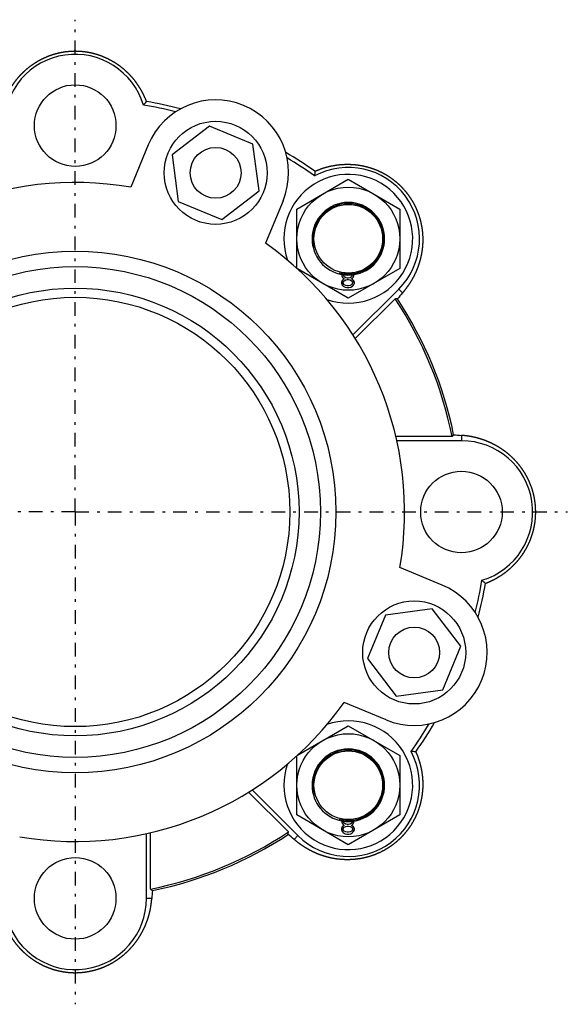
# Model space of a CAD drawing. Header units: millimetres. Extents: x -44 to 549, y 89 to 318.
# Tile 2 of 15: x 57 to 185, y 89 to 318. Entities that reach past the tile are written whole.
import ezdxf

# ---------------------------------------------------------------- set-up
doc = ezdxf.new("R2010")
doc.units = ezdxf.units.MM
doc.header["$MEASUREMENT"] = 0
doc.linetypes.add('DASH-DOT', pattern=[7.62, 3.175, -1.905, 0.635, -1.905])
for name, color, linetype in [('16', 7, 'Continuous'), ('4', 7, 'Continuous'), ('6', 7, 'Continuous')]:
    doc.layers.add(name, color=color, linetype=linetype)

msp = doc.modelspace()

# ---------------------------------------------------------------- linework, layer by layer
at = {"color": 7, "linetype": 'Continuous', "lineweight": 30}
for p, q in [((121.91, 273.9), (133.91, 280.82)), ((133.91, 280.82), (145.91, 273.9)), ((121.91, 260.1), (121.91, 273.9)), ((145.91, 273.9), (145.91, 260.04)), ((133.91, 253.11), (122.08, 259.94)), ((145.91, 260.04), (133.91, 253.11)), ((132.47, 257.28), (132.31, 256.86)), ((132.31, 256.86), (132.31, 256.6)), ((132.56, 258.98), (132.39, 258.56)), ((132.39, 258.56), (132.39, 258.3)), ((132.39, 258.3), (132.56, 257.96)), ((132.81, 257.54), (132.47, 257.28)), ((132.64, 259.07), (132.56, 258.98)), ((132.56, 257.96), (132.81, 257.71)), ((132.72, 256.86), (132.97, 257.2)), ((132.72, 256.6), (132.72, 256.86)), ((132.81, 258.56), (132.97, 258.81)), ((132.81, 258.39), (132.81, 258.56)), ((132.97, 258.13), (132.81, 258.39)), ((132.81, 257.71), (132.97, 257.62)), ((132.97, 257.62), (132.81, 257.54)), ((133.22, 259), (132.97, 258.81)), ((133.31, 257.88), (132.97, 258.13)), ((132.97, 257.2), (133.31, 257.37)), ((133.64, 257.79), (133.31, 257.88)), ((133.31, 257.37), (133.64, 257.45)), ((133.97, 257.79), (133.64, 257.79)), ((133.64, 257.45), (133.97, 257.45)), ((134.31, 257.88), (133.97, 257.79)), ((133.97, 257.45), (134.31, 257.37)), ((134.64, 258.13), (134.31, 257.88)), ((134.31, 257.37), (134.64, 257.2)), ((134.64, 258.81), (134.42, 258.99)), ((134.81, 258.56), (134.64, 258.81)), ((134.81, 258.39), (134.64, 258.13)), ((134.64, 257.62), (134.81, 257.71)), ((134.81, 257.54), (134.64, 257.62)), ((134.64, 257.2), (134.89, 256.86)), ((134.81, 258.56), (134.81, 258.39)), ((134.81, 257.71), (135.06, 257.96)), ((135.14, 257.28), (134.81, 257.54)), ((134.89, 256.86), (134.89, 256.6)), ((135.06, 258.98), (135, 259.04)), ((135.22, 258.56), (135.06, 258.98)), ((135.06, 257.96), (135.22, 258.3)), ((135.31, 256.86), (135.14, 257.28)), ((135.22, 258.3), (135.22, 258.56)), ((135.31, 256.6), (135.31, 256.86)), ((132.31, 256.6), (132.47, 256.17)), ((132.47, 256.17), (132.72, 255.92)), ((132.97, 256.26), (132.72, 256.6)), ((132.72, 255.92), (133.14, 255.66)), ((133.31, 256.09), (132.97, 256.26)), ((133.14, 255.66), (133.56, 255.58)), ((133.64, 256), (133.31, 256.09)), ((133.56, 255.58), (134.06, 255.58)), ((133.97, 256), (133.64, 256)), ((134.31, 256.09), (133.97, 256)), ((134.06, 255.58), (134.47, 255.66)), ((134.64, 256.26), (134.31, 256.09)), ((134.47, 255.66), (134.89, 255.92)), ((134.89, 256.6), (134.64, 256.26)), ((134.89, 255.92), (135.14, 256.17)), ((135.14, 256.17), (135.31, 256.6)), ((122.08, 146.71), (133.91, 153.54)), ((133.91, 153.54), (145.91, 146.62)), ((121.91, 132.76), (121.91, 146.56)), ((145.91, 146.62), (145.91, 132.76)), ((133.91, 125.83), (121.91, 132.76)), ((132.56, 131.7), (132.39, 131.28)), ((132.39, 131.28), (132.39, 131.02)), ((132.39, 131.02), (132.56, 130.68)), ((132.64, 131.79), (132.56, 131.7)), ((132.81, 131.28), (132.97, 131.53)), ((132.81, 131.11), (132.81, 131.28)), ((132.97, 130.85), (132.81, 131.11)), ((133.22, 131.72), (132.97, 131.53)), ((133.31, 130.6), (132.97, 130.85)), ((145.91, 132.76), (133.91, 125.83)), ((134.64, 130.85), (134.31, 130.6)), ((134.64, 131.53), (134.42, 131.71)), ((134.81, 131.28), (134.64, 131.53)), ((134.81, 131.11), (134.64, 130.85)), ((134.81, 131.29), (134.81, 131.11)), ((135.06, 131.7), (135, 131.76)), ((135.22, 131.28), (135.06, 131.7)), ((135.06, 130.68), (135.22, 131.02)), ((135.22, 131.02), (135.22, 131.28)), ((132.47, 130), (132.31, 129.58)), ((132.31, 129.58), (132.31, 129.32)), ((132.31, 129.32), (132.47, 128.9)), ((132.81, 130.26), (132.47, 130)), ((132.47, 128.9), (132.72, 128.64)), ((132.56, 130.68), (132.81, 130.43)), ((132.72, 129.58), (132.97, 129.92)), ((132.72, 129.32), (132.72, 129.58)), ((132.97, 128.98), (132.72, 129.32)), ((132.72, 128.64), (133.14, 128.38)), ((132.81, 130.43), (132.97, 130.34)), ((132.97, 130.34), (132.81, 130.26)), ((132.97, 129.92), (133.31, 130.09)), ((133.31, 128.81), (132.97, 128.98)), ((133.64, 130.51), (133.31, 130.6)), ((133.31, 130.09), (133.64, 130.17)), ((133.64, 128.72), (133.31, 128.81)), ((133.97, 130.51), (133.64, 130.51)), ((133.64, 130.17), (133.97, 130.17)), ((133.97, 128.72), (133.64, 128.72)), ((134.31, 130.6), (133.97, 130.51)), ((133.97, 130.17), (134.31, 130.09)), ((134.31, 128.81), (133.97, 128.72)), ((134.31, 130.09), (134.64, 129.92)), ((134.64, 128.98), (134.31, 128.81)), ((134.47, 128.38), (134.89, 128.64)), ((134.64, 130.34), (134.81, 130.43)), ((134.81, 130.26), (134.64, 130.34)), ((134.64, 129.92), (134.89, 129.58)), ((134.89, 129.32), (134.64, 128.98)), ((134.81, 130.43), (135.06, 130.68)), ((135.14, 130), (134.81, 130.26)), ((134.89, 129.58), (134.89, 129.32)), ((134.89, 128.64), (135.14, 128.9)), ((135.31, 129.58), (135.14, 130)), ((135.14, 128.9), (135.31, 129.32)), ((135.31, 129.32), (135.31, 129.58)), ((133.14, 128.38), (133.56, 128.3)), ((133.56, 128.3), (134.06, 128.3)), ((134.06, 128.3), (134.47, 128.38))]:
    msp.add_line(p, q, dxfattribs=at)
for centre, radius in [((133.91, 266.97), 12), ((133.91, 266.97), 8), ((70.27, 203.33), 60.75), ((70.27, 203.33), 57.15), ((70.27, 203.33), 52.15), ((70.27, 203.33), 50), ((133.91, 139.69), 12), ((133.91, 139.69), 8)]:
    msp.add_circle(centre, radius, dxfattribs=at)
for centre, radius, start, end in [((133.91, 266.97), 16.6, 315, 118.2793), ((70.27, 203.33), 76.75, 80.2971, 144.7029), ((133.91, 266.97), 15, 250.5746, 199.3999), ((133.91, 266.97), 8.45, 180, 259.9037), ((133.91, 266.97), 8.45, 278.8056, 0), ((70.27, 203.33), 76.75, 350.2971, 54.7029), ((133.91, 266.97), 8.45, 262.649, 276.114), ((70.27, 203.33), 76.75, 260.2971, 324.7029), ((133.91, 139.69), 15, 160.5746, 109.3999), ((133.91, 139.69), 16.6, 225, 28.2793), ((133.91, 139.69), 8.45, 180, 259.9037), ((133.91, 139.69), 8.45, 278.8056, 0), ((133.91, 139.69), 8.45, 262.649, 276.114)]:
    msp.add_arc(centre, radius, start, end, dxfattribs=at)
at = {"color": 2, "linetype": 'Continuous', "lineweight": 30}
for centre in [(133.91, 266.97), (133.91, 139.69)]:
    msp.add_arc(centre, 8.2, 255, 195, dxfattribs=at)
at = {"color": 7, "linetype": 'Continuous', "lineweight": 30}
for points, start_tangent, end_tangent in [([(126.12, 282.68), (126.27, 282.74), (126.41, 282.81), (126.56, 282.87), (126.71, 282.93), (126.86, 282.99), (127.01, 283.05), (127.16, 283.11), (127.31, 283.16), (127.46, 283.22), (127.62, 283.27), (127.77, 283.33), (127.92, 283.38), (128.07, 283.43), (128.23, 283.48), (128.38, 283.52), (128.54, 283.57), (128.69, 283.62), (128.85, 283.66), (129, 283.7), (129.16, 283.74), (129.31, 283.78), (129.47, 283.82), (129.63, 283.86), (129.78, 283.89), (129.94, 283.92), (130.1, 283.96), (130.26, 283.99), (130.42, 284.02), (130.58, 284.05), (130.73, 284.07), (130.89, 284.1), (131.05, 284.12), (131.21, 284.15), (131.37, 284.17), (131.53, 284.19), (131.69, 284.21), (131.85, 284.22), (132.01, 284.24), (132.17, 284.25), (132.33, 284.27), (132.49, 284.28), (132.66, 284.29), (132.82, 284.3), (132.98, 284.3), (133.14, 284.31), (133.3, 284.31), (133.46, 284.32), (133.62, 284.32), (133.78, 284.32), (133.94, 284.32), (134.11, 284.31), (134.27, 284.31), (134.43, 284.3), (134.59, 284.29), (134.75, 284.29), (134.91, 284.28), (135.07, 284.26), (135.23, 284.25), (135.39, 284.24), (135.55, 284.22), (135.71, 284.2), (135.87, 284.18), (136.03, 284.16), (136.19, 284.14), (136.35, 284.12), (136.51, 284.09), (136.67, 284.07), (136.83, 284.04), (136.99, 284.01), (137.15, 283.98), (137.3, 283.95), (137.46, 283.92), (137.62, 283.88), (137.78, 283.85), (137.93, 283.81), (138.09, 283.77), (138.25, 283.73), (138.4, 283.69), (138.56, 283.64), (138.71, 283.6), (138.87, 283.55), (139.02, 283.51), (139.17, 283.46), (139.33, 283.41), (139.48, 283.36), (139.63, 283.3), (139.78, 283.25), (139.93, 283.19), (140.08, 283.13), (140.23, 283.08), (140.38, 283.02), (140.53, 282.95), (140.68, 282.89), (140.83, 282.83), (140.98, 282.76), (141.12, 282.7), (141.27, 282.63), (141.42, 282.56), (141.56, 282.49), (141.7, 282.41), (141.85, 282.34), (141.99, 282.27), (142.13, 282.19), (142.27, 282.11), (142.41, 282.03), (142.55, 281.95), (142.69, 281.87), (142.83, 281.79), (142.97, 281.71), (143.11, 281.62), (143.24, 281.53), (143.38, 281.45), (143.51, 281.36), (143.65, 281.27), (143.78, 281.18), (143.91, 281.08), (144.04, 280.99), (144.17, 280.89), (144.3, 280.8), (144.43, 280.7), (144.56, 280.6), (144.68, 280.5), (144.81, 280.4), (144.93, 280.3), (145.06, 280.2), (145.18, 280.09), (145.3, 279.99), (145.42, 279.88), (145.54, 279.77), (145.66, 279.66), (145.78, 279.55), (145.9, 279.44), (146.01, 279.33), (146.13, 279.22), (146.24, 279.1), (146.35, 278.99), (146.46, 278.87), (146.57, 278.75), (146.68, 278.63), (146.79, 278.51), (146.9, 278.39), (147, 278.27), (147.11, 278.15), (147.21, 278.03), (147.31, 277.9), (147.42, 277.78), (147.52, 277.65), (147.62, 277.52), (147.71, 277.39), (147.81, 277.26), (147.91, 277.14), (148, 277), (148.09, 276.87), (148.18, 276.74), (148.27, 276.61), (148.36, 276.47), (148.45, 276.34), (148.54, 276.2), (148.62, 276.07), (148.71, 275.93), (148.79, 275.79), (148.87, 275.65), (148.95, 275.51), (149.03, 275.37), (149.11, 275.23), (149.19, 275.09), (149.26, 274.94), (149.34, 274.8), (149.41, 274.66), (149.48, 274.51), (149.55, 274.37), (149.62, 274.22), (149.69, 274.08), (149.75, 273.93), (149.82, 273.78), (149.88, 273.63), (149.94, 273.48), (150, 273.33), (150.06, 273.18), (150.12, 273.03), (150.17, 272.88), (150.23, 272.73), (150.28, 272.58), (150.33, 272.43), (150.39, 272.27), (150.43, 272.12), (150.48, 271.97), (150.53, 271.81), (150.57, 271.66), (150.62, 271.5), (150.66, 271.35), (150.7, 271.19), (150.74, 271.03), (150.78, 270.88), (150.81, 270.72), (150.85, 270.56), (150.88, 270.4), (150.91, 270.25), (150.95, 270.09), (150.97, 269.93), (151, 269.77), (151.03, 269.61), (151.05, 269.45), (151.08, 269.29), (151.1, 269.13), (151.12, 268.97), (151.14, 268.81), (151.16, 268.65), (151.17, 268.49), (151.19, 268.33), (151.2, 268.17), (151.21, 268.01), (151.22, 267.85), (151.23, 267.69), (151.24, 267.53), (151.25, 267.37), (151.25, 267.21), (151.26, 267.05), (151.26, 266.88), (151.26, 266.72), (151.26, 266.56), (151.25, 266.4), (151.25, 266.24), (151.25, 266.08), (151.24, 265.92), (151.23, 265.76), (151.22, 265.6), (151.21, 265.44), (151.2, 265.27), (151.18, 265.11), (151.17, 264.95), (151.15, 264.79), (151.13, 264.63), (151.11, 264.47), (151.09, 264.31), (151.07, 264.15), (151.05, 263.99), (151.02, 263.84), (150.99, 263.68), (150.97, 263.52), (150.94, 263.36), (150.91, 263.2), (150.87, 263.04), (150.84, 262.89), (150.81, 262.73), (150.77, 262.57), (150.73, 262.41), (150.69, 262.26), (150.65, 262.1), (150.61, 261.95), (150.57, 261.79), (150.52, 261.64), (150.48, 261.48), (150.43, 261.33), (150.38, 261.17), (150.33, 261.02), (150.28, 260.87), (150.23, 260.72), (150.18, 260.56), (150.12, 260.41), (150.07, 260.26), (150.01, 260.11), (149.95, 259.96), (149.89, 259.81), (149.83, 259.66), (149.76, 259.51), (149.7, 259.37), (149.64, 259.22), (149.57, 259.07), (149.5, 258.92), (149.43, 258.78), (149.36, 258.63), (149.29, 258.49), (149.22, 258.35), (149.15, 258.2), (149.07, 258.06), (149, 257.92), (148.92, 257.78), (148.84, 257.64), (148.76, 257.49), (148.68, 257.36), (148.6, 257.22), (148.52, 257.08), (148.43, 256.94), (148.35, 256.8), (148.26, 256.67), (148.17, 256.53), (148.08, 256.4), (148, 256.26), (147.9, 256.13), (147.81, 256), (147.72, 255.87), (147.63, 255.74), (147.53, 255.61), (147.44, 255.48), (147.34, 255.35), (147.24, 255.22), (147.14, 255.09), (147.04, 254.97), (146.94, 254.84), (146.84, 254.71), (146.74, 254.59), (146.63, 254.47), (146.53, 254.35)], (0.59547, 0.267398), (-0.425741, -0.494699)), ([(149.62, 147.48), (149.68, 147.33), (149.75, 147.18), (149.81, 147.03), (149.87, 146.88), (149.93, 146.73), (149.99, 146.58), (150.05, 146.43), (150.11, 146.28), (150.16, 146.13), (150.22, 145.98), (150.27, 145.83), (150.32, 145.68), (150.37, 145.52), (150.42, 145.37), (150.47, 145.21), (150.51, 145.06), (150.56, 144.9), (150.6, 144.75), (150.64, 144.59), (150.68, 144.44), (150.72, 144.28), (150.76, 144.13), (150.8, 143.97), (150.83, 143.81), (150.87, 143.65), (150.9, 143.5), (150.93, 143.34), (150.96, 143.18), (150.99, 143.02), (151.01, 142.86), (151.04, 142.7), (151.06, 142.54), (151.09, 142.38), (151.11, 142.22), (151.13, 142.06), (151.15, 141.9), (151.16, 141.74), (151.18, 141.58), (151.19, 141.42), (151.21, 141.26), (151.22, 141.1), (151.23, 140.94), (151.24, 140.78), (151.24, 140.62), (151.25, 140.46), (151.25, 140.3), (151.26, 140.14), (151.26, 139.97), (151.26, 139.81), (151.26, 139.65), (151.25, 139.49), (151.25, 139.33), (151.24, 139.17), (151.24, 139.01), (151.23, 138.85), (151.22, 138.69), (151.21, 138.52), (151.19, 138.36), (151.18, 138.2), (151.16, 138.04), (151.14, 137.88), (151.13, 137.72), (151.11, 137.56), (151.08, 137.4), (151.06, 137.24), (151.04, 137.08), (151.01, 136.93), (150.98, 136.77), (150.95, 136.61), (150.92, 136.45), (150.89, 136.29), (150.86, 136.13), (150.82, 135.98), (150.79, 135.82), (150.75, 135.66), (150.71, 135.51), (150.67, 135.35), (150.63, 135.19), (150.59, 135.04), (150.54, 134.88), (150.49, 134.73), (150.45, 134.58), (150.4, 134.42), (150.35, 134.27), (150.3, 134.12), (150.24, 133.96), (150.19, 133.81), (150.13, 133.66), (150.08, 133.51), (150.02, 133.36), (149.96, 133.21), (149.9, 133.06), (149.83, 132.91), (149.77, 132.77), (149.7, 132.62), (149.64, 132.47), (149.57, 132.33), (149.5, 132.18), (149.43, 132.04), (149.36, 131.89), (149.28, 131.75), (149.21, 131.61), (149.13, 131.46), (149.05, 131.32), (148.98, 131.18), (148.9, 131.04), (148.81, 130.9), (148.73, 130.76), (148.65, 130.63), (148.56, 130.49), (148.48, 130.35), (148.39, 130.22), (148.3, 130.08), (148.21, 129.95), (148.12, 129.82), (148.02, 129.69), (147.93, 129.55), (147.84, 129.42), (147.74, 129.29), (147.64, 129.17), (147.54, 129.04), (147.44, 128.91), (147.34, 128.79), (147.24, 128.66), (147.14, 128.54), (147.03, 128.42), (146.93, 128.29), (146.82, 128.17), (146.71, 128.05), (146.6, 127.93), (146.49, 127.82), (146.38, 127.7), (146.27, 127.58), (146.16, 127.47), (146.04, 127.36), (145.93, 127.24), (145.81, 127.13), (145.69, 127.02), (145.57, 126.91), (145.45, 126.8), (145.33, 126.7), (145.21, 126.59), (145.09, 126.49), (144.97, 126.38), (144.84, 126.28), (144.72, 126.18), (144.59, 126.08), (144.46, 125.98), (144.34, 125.88), (144.21, 125.79), (144.08, 125.69), (143.95, 125.6), (143.81, 125.5), (143.68, 125.41), (143.55, 125.32), (143.41, 125.23), (143.28, 125.14), (143.14, 125.06), (143.01, 124.97), (142.87, 124.89), (142.73, 124.8), (142.59, 124.72), (142.45, 124.64), (142.31, 124.56), (142.17, 124.48), (142.03, 124.41), (141.89, 124.33), (141.74, 124.26), (141.6, 124.19), (141.45, 124.12), (141.31, 124.05), (141.16, 123.98), (141.02, 123.91), (140.87, 123.84), (140.72, 123.78), (140.57, 123.72), (140.42, 123.65), (140.28, 123.59), (140.13, 123.54), (139.97, 123.48), (139.82, 123.42), (139.67, 123.37), (139.52, 123.31), (139.37, 123.26), (139.21, 123.21), (139.06, 123.16), (138.91, 123.11), (138.75, 123.07), (138.6, 123.02), (138.44, 122.98), (138.29, 122.94), (138.13, 122.9), (137.97, 122.86), (137.82, 122.82), (137.66, 122.78), (137.5, 122.75), (137.35, 122.71), (137.19, 122.68), (137.03, 122.65), (136.87, 122.62), (136.71, 122.59), (136.55, 122.57), (136.39, 122.54), (136.24, 122.52), (136.08, 122.5), (135.92, 122.48), (135.76, 122.46), (135.6, 122.44), (135.44, 122.42), (135.27, 122.41), (135.11, 122.39), (134.95, 122.38), (134.79, 122.37), (134.63, 122.36), (134.47, 122.35), (134.31, 122.35), (134.15, 122.34), (133.99, 122.34), (133.83, 122.34), (133.66, 122.34), (133.5, 122.34), (133.34, 122.34), (133.18, 122.34), (133.02, 122.35), (132.86, 122.36), (132.7, 122.37), (132.54, 122.37), (132.38, 122.39), (132.22, 122.4), (132.06, 122.41), (131.89, 122.43), (131.73, 122.44), (131.57, 122.46), (131.41, 122.48), (131.25, 122.5), (131.1, 122.53), (130.94, 122.55), (130.78, 122.57), (130.62, 122.6), (130.46, 122.63), (130.3, 122.66), (130.14, 122.69), (129.98, 122.72), (129.83, 122.75), (129.67, 122.79), (129.51, 122.83), (129.36, 122.86), (129.2, 122.9), (129.04, 122.94), (128.89, 122.98), (128.73, 123.03), (128.58, 123.07), (128.42, 123.12), (128.27, 123.16), (128.12, 123.21), (127.96, 123.26), (127.81, 123.31), (127.66, 123.37), (127.5, 123.42), (127.35, 123.47), (127.2, 123.53), (127.05, 123.59), (126.9, 123.65), (126.75, 123.71), (126.6, 123.77), (126.45, 123.83), (126.31, 123.89), (126.16, 123.96), (126.01, 124.03), (125.87, 124.09), (125.72, 124.16), (125.58, 124.23), (125.43, 124.3), (125.29, 124.38), (125.14, 124.45), (125, 124.52), (124.86, 124.6), (124.72, 124.68), (124.58, 124.76), (124.44, 124.83), (124.3, 124.92), (124.16, 125), (124.02, 125.08), (123.88, 125.16), (123.75, 125.25), (123.61, 125.34), (123.47, 125.42), (123.34, 125.51), (123.21, 125.6), (123.07, 125.69), (122.94, 125.78), (122.81, 125.88), (122.68, 125.97), (122.55, 126.06), (122.42, 126.16), (122.29, 126.26), (122.16, 126.35), (122.03, 126.45), (121.91, 126.55), (121.78, 126.65), (121.66, 126.76), (121.53, 126.86), (121.41, 126.96), (121.29, 127.07)], (0.267398, -0.59547), (-0.494699, 0.425741))]:
    msp.add_spline(points, degree=3, dxfattribs=dict(at, start_tangent=start_tangent, end_tangent=end_tangent))
at = {"layer": '16', "color": 7, "linetype": 'Continuous', "lineweight": 30}
for p, q in [((101.56, 293.19), (92.85, 286.52)), ((111.69, 289), (101.56, 293.19)), ((113.12, 278.12), (111.69, 289)), ((87.28, 288.82), (83.2, 278.98)), ((92.85, 286.52), (94.29, 275.64)), ((104.42, 271.44), (113.12, 278.12)), ((94.29, 275.64), (104.42, 271.44)), ((118.69, 275.81), (114.62, 265.97)), ((134.99, 244.57), (145.65, 255.23)), ((146.53, 254.35), (145.65, 255.23)), ((135.52, 243.74), (144.79, 253.01)), ((158.09, 220.89), (144.98, 220.89)), ((160.27, 221.18), (160.27, 219.93)), ((160.27, 219.93), (145.19, 219.93)), ((155.77, 186.31), (145.92, 190.39)), ((142.58, 179.31), (138.38, 169.18)), ((153.46, 180.74), (142.58, 179.31)), ((160.14, 172.04), (153.46, 180.74)), ((155.94, 161.9), (160.14, 172.04)), ((138.38, 169.18), (145.06, 160.47)), ((145.06, 160.47), (155.94, 161.9)), ((142.75, 154.9), (132.91, 158.98)), ((110.68, 138.08), (119.95, 128.81)), ((111.51, 138.61), (122.17, 127.95)), ((87.83, 115.5), (87.83, 128.62)), ((86.87, 113.33), (86.87, 128.4)), ((121.29, 127.07), (122.17, 127.95)), ((88.12, 113.33), (86.87, 113.33))]:
    msp.add_line(p, q, dxfattribs=at)
for centre, radius in [((70.27, 293.33), 9.5), ((102.99, 282.32), 12), ((102.99, 282.32), 5.92), ((160.27, 203.33), 9.5), ((149.26, 170.61), 12), ((149.26, 170.61), 5.92), ((70.27, 113.33), 9.5)]:
    msp.add_circle(centre, radius, dxfattribs=at)
for centre, radius, start, end in [((70.27, 293.33), 16.6, 16.7207, 180), ((25.84, 351.27), 80.42, 318.6087, 319.3883), ((70.27, 203.33), 97.04, 75.3616, 80.1401), ((102.99, 282.32), 17, 337.5, 157.5), ((70.27, 203.33), 96.1, 75.9107, 80.4775), ((70.27, 203.33), 97.04, 54.8599, 59.6384), ((70.27, 203.33), 96.1, 54.5225, 59.0893), ((205.02, 276.61), 79.13, 175.6053, 176.3976), ((116.85, -29.18), 283.57, 84.2315, 84.3457), ((70.27, 203.33), 89.56, 11.3086, 33.6914), ((232.4, 180.38), 113.33, 139.2624, 140.1848), ((70.27, 203.33), 90, 11.537, 33.463), ((-61.2, 400.67), 283.57, 320.6543, 320.7685), ((169.12, 339.41), 118.57, 264.8355, 265.7172), ((160.27, 203.33), 16.6, 286.7207, 90), ((149.26, 170.61), 17, 247.5, 67.5), ((70.27, 203.33), 96.1, 345.9107, 350.4775), ((70.27, 203.33), 97.04, 345.3616, 350.1401), ((218.21, 247.76), 80.42, 228.6087, 229.3883), ((70.27, 203.33), 96.1, 324.5225, 329.0893), ((70.27, 203.33), 97.04, 324.8599, 329.6384), ((143.56, 68.58), 79.13, 85.6053, 86.3976), ((70.27, 203.33), 89.56, 281.3086, 303.6914), ((-162.24, 156.75), 283.57, 354.2315, 354.3457), ((70.27, 203.33), 90, 281.537, 303.463), ((47.32, 41.19), 113.33, 49.2624, 50.1848), ((267.61, 334.8), 283.57, 230.6543, 230.7685), ((206.36, 104.47), 118.57, 174.8355, 175.7172), ((70.27, 113.33), 16.6, 196.7207, 0)]:
    msp.add_arc(centre, radius, start, end, dxfattribs=at)
for points, start_tangent, end_tangent in [([(86.88, 298.93), (86.83, 299.08), (86.77, 299.23), (86.71, 299.38), (86.65, 299.53), (86.58, 299.68), (86.52, 299.82), (86.45, 299.97), (86.39, 300.12), (86.32, 300.26), (86.25, 300.41), (86.18, 300.55), (86.11, 300.7), (86.03, 300.84), (85.96, 300.98), (85.88, 301.13), (85.81, 301.27), (85.73, 301.41), (85.65, 301.55), (85.57, 301.69), (85.49, 301.83), (85.41, 301.97), (85.32, 302.11), (85.24, 302.24), (85.15, 302.38), (85.06, 302.51), (84.97, 302.65), (84.88, 302.78), (84.79, 302.92), (84.7, 303.05), (84.61, 303.18), (84.51, 303.31), (84.42, 303.44), (84.32, 303.57), (84.22, 303.7), (84.13, 303.82), (84.02, 303.95), (83.92, 304.07), (83.82, 304.2), (83.72, 304.32), (83.61, 304.45), (83.51, 304.57), (83.4, 304.69), (83.29, 304.81), (83.18, 304.93), (83.07, 305.04), (82.96, 305.16), (82.85, 305.28), (82.74, 305.39), (82.63, 305.51), (82.51, 305.62), (82.39, 305.73), (82.28, 305.84), (82.16, 305.95), (82.04, 306.06), (81.92, 306.17), (81.8, 306.28), (81.68, 306.38), (81.55, 306.49), (81.43, 306.59), (81.31, 306.69), (81.18, 306.79), (81.05, 306.89), (80.93, 306.99), (80.8, 307.09), (80.67, 307.18), (80.54, 307.28), (80.41, 307.37), (80.28, 307.47), (80.14, 307.56), (80.01, 307.65), (79.88, 307.74), (79.74, 307.83), (79.61, 307.91), (79.47, 308), (79.33, 308.08), (79.19, 308.17), (79.05, 308.25), (78.91, 308.33), (78.77, 308.41), (78.63, 308.48), (78.49, 308.56), (78.35, 308.64), (78.21, 308.71), (78.06, 308.78), (77.92, 308.85), (77.77, 308.92), (77.63, 308.99), (77.48, 309.06), (77.33, 309.13), (77.19, 309.19), (77.04, 309.26), (76.89, 309.32), (76.74, 309.38), (76.59, 309.44), (76.44, 309.49), (76.29, 309.55), (76.14, 309.61), (75.98, 309.66), (75.83, 309.71), (75.68, 309.76), (75.53, 309.81), (75.37, 309.86), (75.22, 309.91), (75.06, 309.95), (74.91, 310), (74.75, 310.04), (74.6, 310.08), (74.44, 310.12), (74.28, 310.16), (74.13, 310.19), (73.97, 310.23), (73.81, 310.26), (73.65, 310.29), (73.49, 310.32), (73.34, 310.35), (73.18, 310.38), (73.02, 310.41), (72.86, 310.43), (72.7, 310.46), (72.54, 310.48), (72.38, 310.5), (72.22, 310.52), (72.06, 310.53), (71.9, 310.55), (71.74, 310.56), (71.58, 310.58), (71.42, 310.59), (71.26, 310.6), (71.1, 310.61), (70.93, 310.61), (70.77, 310.62), (70.61, 310.62), (70.45, 310.63), (70.29, 310.63), (70.13, 310.63), (69.97, 310.62), (69.81, 310.62), (69.65, 310.62), (69.48, 310.61), (69.32, 310.6), (69.16, 310.59), (69, 310.58), (68.84, 310.57), (68.68, 310.55), (68.52, 310.54), (68.36, 310.52), (68.2, 310.5), (68.04, 310.48), (67.88, 310.46), (67.72, 310.44), (67.56, 310.41), (67.4, 310.39), (67.24, 310.36), (67.08, 310.33), (66.93, 310.3), (66.77, 310.27), (66.61, 310.24), (66.45, 310.2), (66.3, 310.17), (66.14, 310.13), (65.98, 310.09), (65.83, 310.05), (65.67, 310.01), (65.52, 309.96), (65.36, 309.92), (65.21, 309.87), (65.05, 309.83), (64.9, 309.78), (64.75, 309.73), (64.59, 309.67), (64.44, 309.62), (64.29, 309.57), (64.14, 309.51), (63.99, 309.45), (63.84, 309.39), (63.69, 309.33), (63.54, 309.27), (63.39, 309.21), (63.24, 309.14), (63.1, 309.08), (62.95, 309.01), (62.8, 308.94), (62.66, 308.87), (62.51, 308.8), (62.37, 308.73), (62.23, 308.66), (62.08, 308.58), (61.94, 308.51), (61.8, 308.43), (61.66, 308.35), (61.52, 308.27), (61.38, 308.19), (61.24, 308.1), (61.1, 308.02), (60.97, 307.94), (60.83, 307.85), (60.7, 307.76), (60.56, 307.67), (60.43, 307.58), (60.3, 307.49), (60.16, 307.4), (60.03, 307.3), (59.9, 307.21), (59.77, 307.11), (59.64, 307.02), (59.52, 306.92), (59.39, 306.82), (59.26, 306.72), (59.14, 306.62), (59.02, 306.51), (58.89, 306.41), (58.77, 306.3), (58.65, 306.2), (58.53, 306.09), (58.41, 305.98), (58.29, 305.87), (58.17, 305.76), (58.06, 305.65), (57.94, 305.54), (57.83, 305.42), (57.71, 305.31), (57.6, 305.19), (57.49, 305.08), (57.38, 304.96), (57.27, 304.84), (57.16, 304.72), (57.06, 304.6), (56.95, 304.48), (56.85, 304.36), (56.74, 304.23), (56.64, 304.11), (56.54, 303.98), (56.44, 303.86), (56.34, 303.73), (56.24, 303.6), (56.14, 303.47), (56.05, 303.34), (55.95, 303.21), (55.86, 303.08), (55.77, 302.95), (55.68, 302.82), (55.59, 302.68), (55.5, 302.55), (55.41, 302.41), (55.32, 302.28), (55.24, 302.14), (55.15, 302), (55.07, 301.87), (54.99, 301.73), (54.91, 301.59), (54.83, 301.45), (54.75, 301.31), (54.67, 301.17), (54.6, 301.02), (54.52, 300.88), (54.45, 300.74), (54.38, 300.59), (54.31, 300.45), (54.24, 300.3), (54.17, 300.16), (54.1, 300.01), (54.04, 299.86), (53.97, 299.72), (53.91, 299.57), (53.85, 299.42), (53.79, 299.27), (53.73, 299.12), (53.67, 298.97), (53.61, 298.82), (53.55, 298.67), (53.5, 298.52), (53.45, 298.36), (53.4, 298.21), (53.34, 298.06), (53.3, 297.9), (53.25, 297.75), (53.2, 297.6), (53.16, 297.44), (53.11, 297.29), (53.07, 297.13), (53.03, 296.98), (52.99, 296.82), (52.95, 296.66), (52.91, 296.51), (52.87, 296.35), (52.84, 296.19), (52.8, 296.04), (52.77, 295.88), (52.74, 295.72), (52.71, 295.56), (52.68, 295.4), (52.65, 295.24), (52.63, 295.09), (52.6, 294.93), (52.58, 294.77), (52.55, 294.61), (52.53, 294.45), (52.51, 294.29), (52.49, 294.13), (52.48, 293.97), (52.46, 293.81), (52.45, 293.65), (52.43, 293.49), (52.42, 293.33)], (-0.231982, 0.61014), (-0.04876, -0.65085)), ([(165.87, 186.71), (166.02, 186.77), (166.17, 186.83), (166.32, 186.89), (166.47, 186.95), (166.62, 187.01), (166.76, 187.08), (166.91, 187.14), (167.06, 187.21), (167.2, 187.28), (167.35, 187.35), (167.49, 187.42), (167.64, 187.49), (167.78, 187.56), (167.93, 187.64), (168.07, 187.71), (168.21, 187.79), (168.35, 187.87), (168.49, 187.94), (168.63, 188.03), (168.77, 188.11), (168.91, 188.19), (169.05, 188.27), (169.18, 188.36), (169.32, 188.44), (169.45, 188.53), (169.59, 188.62), (169.72, 188.71), (169.86, 188.8), (169.99, 188.89), (170.12, 188.99), (170.25, 189.08), (170.38, 189.18), (170.51, 189.27), (170.64, 189.37), (170.76, 189.47), (170.89, 189.57), (171.02, 189.67), (171.14, 189.77), (171.26, 189.88), (171.39, 189.98), (171.51, 190.09), (171.63, 190.19), (171.75, 190.3), (171.87, 190.41), (171.99, 190.52), (172.1, 190.63), (172.22, 190.74), (172.33, 190.86), (172.45, 190.97), (172.56, 191.09), (172.67, 191.2), (172.78, 191.32), (172.89, 191.44), (173, 191.56), (173.11, 191.68), (173.22, 191.8), (173.32, 191.92), (173.43, 192.04), (173.53, 192.16), (173.63, 192.29), (173.73, 192.42), (173.83, 192.54), (173.93, 192.67), (174.03, 192.8), (174.13, 192.93), (174.22, 193.06), (174.31, 193.19), (174.41, 193.32), (174.5, 193.45), (174.59, 193.59), (174.68, 193.72), (174.77, 193.85), (174.85, 193.99), (174.94, 194.13), (175.02, 194.26), (175.11, 194.4), (175.19, 194.54), (175.27, 194.68), (175.35, 194.82), (175.43, 194.96), (175.5, 195.1), (175.58, 195.25), (175.65, 195.39), (175.72, 195.53), (175.8, 195.68), (175.87, 195.82), (175.93, 195.97), (176, 196.12), (176.07, 196.26), (176.13, 196.41), (176.2, 196.56), (176.26, 196.71), (176.32, 196.86), (176.38, 197.01), (176.44, 197.16), (176.49, 197.31), (176.55, 197.46), (176.6, 197.61), (176.65, 197.76), (176.7, 197.92), (176.75, 198.07), (176.8, 198.22), (176.85, 198.38), (176.89, 198.53), (176.94, 198.69), (176.98, 198.84), (177.02, 199), (177.06, 199.16), (177.1, 199.31), (177.13, 199.47), (177.17, 199.63), (177.2, 199.78), (177.24, 199.94), (177.27, 200.1), (177.3, 200.26), (177.32, 200.42), (177.35, 200.58), (177.37, 200.74), (177.4, 200.9), (177.42, 201.06), (177.44, 201.22), (177.46, 201.38), (177.48, 201.54), (177.49, 201.7), (177.51, 201.86), (177.52, 202.02), (177.53, 202.18), (177.54, 202.34), (177.55, 202.5), (177.56, 202.66), (177.56, 202.82), (177.57, 202.98), (177.57, 203.14), (177.57, 203.31), (177.57, 203.47), (177.57, 203.63), (177.56, 203.79), (177.56, 203.95), (177.55, 204.11), (177.54, 204.27), (177.53, 204.43), (177.52, 204.59), (177.51, 204.75), (177.5, 204.92), (177.48, 205.08), (177.46, 205.24), (177.44, 205.4), (177.42, 205.56), (177.4, 205.72), (177.38, 205.88), (177.36, 206.03), (177.33, 206.19), (177.3, 206.35), (177.27, 206.51), (177.24, 206.67), (177.21, 206.83), (177.18, 206.99), (177.14, 207.14), (177.11, 207.3), (177.07, 207.46), (177.03, 207.61), (176.99, 207.77), (176.95, 207.92), (176.91, 208.08), (176.86, 208.23), (176.81, 208.39), (176.77, 208.54), (176.72, 208.7), (176.67, 208.85), (176.62, 209), (176.56, 209.15), (176.51, 209.31), (176.45, 209.46), (176.39, 209.61), (176.34, 209.76), (176.27, 209.91), (176.21, 210.06), (176.15, 210.2), (176.09, 210.35), (176.02, 210.5), (175.95, 210.65), (175.88, 210.79), (175.81, 210.94), (175.74, 211.08), (175.67, 211.23), (175.6, 211.37), (175.52, 211.51), (175.45, 211.65), (175.37, 211.8), (175.29, 211.94), (175.21, 212.08), (175.13, 212.21), (175.05, 212.35), (174.96, 212.49), (174.88, 212.63), (174.79, 212.76), (174.7, 212.9), (174.61, 213.03), (174.52, 213.17), (174.43, 213.3), (174.34, 213.43), (174.25, 213.56), (174.15, 213.69), (174.05, 213.82), (173.96, 213.95), (173.86, 214.08), (173.76, 214.21), (173.66, 214.33), (173.56, 214.46), (173.45, 214.58), (173.35, 214.7), (173.24, 214.83), (173.14, 214.95), (173.03, 215.07), (172.92, 215.19), (172.81, 215.3), (172.7, 215.42), (172.59, 215.54), (172.48, 215.65), (172.36, 215.77), (172.25, 215.88), (172.13, 215.99), (172.02, 216.1), (171.9, 216.21), (171.78, 216.32), (171.66, 216.43), (171.54, 216.54), (171.42, 216.64), (171.3, 216.75), (171.17, 216.85), (171.05, 216.96), (170.92, 217.06), (170.8, 217.16), (170.67, 217.26), (170.54, 217.35), (170.41, 217.45), (170.29, 217.55), (170.16, 217.64), (170.02, 217.74), (169.89, 217.83), (169.76, 217.92), (169.63, 218.01), (169.49, 218.1), (169.36, 218.19), (169.22, 218.27), (169.08, 218.36), (168.95, 218.44), (168.81, 218.53), (168.67, 218.61), (168.53, 218.69), (168.39, 218.77), (168.25, 218.85), (168.11, 218.92), (167.96, 219), (167.82, 219.07), (167.68, 219.15), (167.53, 219.22), (167.39, 219.29), (167.24, 219.36), (167.1, 219.43), (166.95, 219.49), (166.8, 219.56), (166.66, 219.62), (166.51, 219.69), (166.36, 219.75), (166.21, 219.81), (166.06, 219.87), (165.91, 219.93), (165.76, 219.98), (165.61, 220.04), (165.46, 220.1), (165.3, 220.15), (165.15, 220.2), (165, 220.25), (164.85, 220.3), (164.69, 220.35), (164.54, 220.39), (164.38, 220.44), (164.23, 220.48), (164.07, 220.53), (163.92, 220.57), (163.76, 220.61), (163.61, 220.65), (163.45, 220.69), (163.29, 220.72), (163.13, 220.76), (162.98, 220.79), (162.82, 220.82), (162.66, 220.86), (162.5, 220.89), (162.34, 220.92), (162.19, 220.94), (162.03, 220.97), (161.87, 220.99), (161.71, 221.02), (161.55, 221.04), (161.39, 221.06), (161.23, 221.08), (161.07, 221.1), (160.91, 221.12), (160.75, 221.14), (160.59, 221.15), (160.43, 221.16), (160.27, 221.18)], (0.61014, 0.231982), (-0.65085, 0.04876)), ([(53.65, 107.73), (53.71, 107.58), (53.77, 107.43), (53.83, 107.28), (53.89, 107.13), (53.95, 106.98), (54.02, 106.83), (54.08, 106.68), (54.15, 106.54), (54.22, 106.39), (54.29, 106.25), (54.36, 106.1), (54.43, 105.96), (54.5, 105.81), (54.58, 105.67), (54.65, 105.53), (54.73, 105.39), (54.81, 105.24), (54.89, 105.1), (54.97, 104.96), (55.05, 104.82), (55.13, 104.69), (55.21, 104.55), (55.3, 104.41), (55.39, 104.28), (55.47, 104.14), (55.56, 104.01), (55.65, 103.87), (55.74, 103.74), (55.83, 103.61), (55.93, 103.48), (56.02, 103.35), (56.12, 103.22), (56.21, 103.09), (56.31, 102.96), (56.41, 102.83), (56.51, 102.7), (56.61, 102.58), (56.72, 102.45), (56.82, 102.33), (56.92, 102.21), (57.03, 102.09), (57.14, 101.97), (57.24, 101.85), (57.35, 101.73), (57.46, 101.61), (57.57, 101.49), (57.68, 101.38), (57.8, 101.26), (57.91, 101.15), (58.03, 101.03), (58.14, 100.92), (58.26, 100.81), (58.38, 100.7), (58.5, 100.59), (58.62, 100.49), (58.74, 100.38), (58.86, 100.27), (58.98, 100.17), (59.11, 100.07), (59.23, 99.96), (59.36, 99.86), (59.48, 99.76), (59.61, 99.66), (59.74, 99.57), (59.87, 99.47), (60, 99.38), (60.13, 99.28), (60.26, 99.19), (60.39, 99.1), (60.53, 99.01), (60.66, 98.92), (60.8, 98.83), (60.93, 98.74), (61.07, 98.66), (61.21, 98.57), (61.34, 98.49), (61.48, 98.41), (61.62, 98.33), (61.76, 98.25), (61.9, 98.17), (62.05, 98.09), (62.19, 98.02), (62.33, 97.94), (62.47, 97.87), (62.62, 97.8), (62.76, 97.73), (62.91, 97.66), (63.06, 97.59), (63.2, 97.53), (63.35, 97.46), (63.5, 97.4), (63.65, 97.34), (63.8, 97.28), (63.95, 97.22), (64.1, 97.16), (64.25, 97.1), (64.4, 97.05), (64.55, 96.99), (64.7, 96.94), (64.86, 96.89), (65.01, 96.84), (65.17, 96.79), (65.32, 96.75), (65.47, 96.7), (65.63, 96.66), (65.78, 96.62), (65.94, 96.58), (66.1, 96.54), (66.25, 96.5), (66.41, 96.46), (66.57, 96.43), (66.73, 96.39), (66.88, 96.36), (67.04, 96.33), (67.2, 96.3), (67.36, 96.27), (67.52, 96.25), (67.68, 96.22), (67.84, 96.2), (68, 96.18), (68.16, 96.16), (68.32, 96.14), (68.48, 96.12), (68.64, 96.1), (68.8, 96.09), (68.96, 96.08), (69.12, 96.07), (69.28, 96.06), (69.44, 96.05), (69.6, 96.04), (69.76, 96.03), (69.92, 96.03), (70.09, 96.03), (70.25, 96.03), (70.41, 96.03), (70.57, 96.03), (70.73, 96.03), (70.89, 96.04), (71.05, 96.04), (71.21, 96.05), (71.37, 96.06), (71.54, 96.07), (71.7, 96.09), (71.86, 96.1), (72.02, 96.12), (72.18, 96.13), (72.34, 96.15), (72.5, 96.17), (72.66, 96.19), (72.82, 96.22), (72.98, 96.24), (73.13, 96.27), (73.29, 96.29), (73.45, 96.32), (73.61, 96.35), (73.77, 96.38), (73.93, 96.42), (74.08, 96.45), (74.24, 96.49), (74.4, 96.53), (74.55, 96.56), (74.71, 96.6), (74.87, 96.65), (75.02, 96.69), (75.18, 96.73), (75.33, 96.78), (75.48, 96.83), (75.64, 96.88), (75.79, 96.93), (75.94, 96.98), (76.1, 97.03), (76.25, 97.09), (76.4, 97.14), (76.55, 97.2), (76.7, 97.26), (76.85, 97.32), (77, 97.38), (77.15, 97.45), (77.29, 97.51), (77.44, 97.58), (77.59, 97.64), (77.73, 97.71), (77.88, 97.78), (78.02, 97.85), (78.17, 97.92), (78.31, 98), (78.45, 98.07), (78.6, 98.15), (78.74, 98.23), (78.88, 98.31), (79.02, 98.39), (79.16, 98.47), (79.29, 98.55), (79.43, 98.63), (79.57, 98.72), (79.7, 98.81), (79.84, 98.89), (79.97, 98.98), (80.11, 99.07), (80.24, 99.16), (80.37, 99.26), (80.5, 99.35), (80.63, 99.44), (80.76, 99.54), (80.89, 99.64), (81.02, 99.74), (81.15, 99.84), (81.27, 99.94), (81.4, 100.04), (81.52, 100.14), (81.64, 100.25), (81.77, 100.35), (81.89, 100.46), (82.01, 100.56), (82.13, 100.67), (82.25, 100.78), (82.36, 100.89), (82.48, 101), (82.59, 101.12), (82.71, 101.23), (82.82, 101.35), (82.93, 101.46), (83.05, 101.58), (83.16, 101.7), (83.26, 101.81), (83.37, 101.93), (83.48, 102.05), (83.59, 102.18), (83.69, 102.3), (83.79, 102.42), (83.9, 102.55), (84, 102.67), (84.1, 102.8), (84.2, 102.92), (84.3, 103.05), (84.39, 103.18), (84.49, 103.31), (84.58, 103.44), (84.68, 103.57), (84.77, 103.7), (84.86, 103.84), (84.95, 103.97), (85.04, 104.1), (85.13, 104.24), (85.21, 104.38), (85.3, 104.51), (85.38, 104.65), (85.47, 104.79), (85.55, 104.93), (85.63, 105.07), (85.71, 105.21), (85.79, 105.35), (85.86, 105.49), (85.94, 105.63), (86.01, 105.77), (86.09, 105.92), (86.16, 106.06), (86.23, 106.21), (86.3, 106.35), (86.37, 106.5), (86.43, 106.64), (86.5, 106.79), (86.57, 106.94), (86.63, 107.09), (86.69, 107.24), (86.75, 107.39), (86.81, 107.53), (86.87, 107.69), (86.93, 107.84), (86.98, 107.99), (87.04, 108.14), (87.09, 108.29), (87.14, 108.44), (87.19, 108.6), (87.24, 108.75), (87.29, 108.9), (87.34, 109.06), (87.38, 109.21), (87.43, 109.37), (87.47, 109.52), (87.51, 109.68), (87.55, 109.83), (87.59, 109.99), (87.63, 110.15), (87.66, 110.3), (87.7, 110.46), (87.73, 110.62), (87.77, 110.78), (87.8, 110.93), (87.83, 111.09), (87.86, 111.25), (87.88, 111.41), (87.91, 111.57), (87.94, 111.73), (87.96, 111.89), (87.98, 112.05), (88, 112.21), (88.02, 112.37), (88.04, 112.53), (88.06, 112.69), (88.08, 112.85), (88.09, 113.01), (88.11, 113.17), (88.12, 113.33)], (0.231982, -0.61014), (0.04876, 0.65085))]:
    msp.add_spline(points, degree=3, dxfattribs=dict(at, start_tangent=start_tangent, end_tangent=end_tangent))
at = {"layer": '4', "color": 7, "linetype": 'DASH-DOT', "lineweight": 30}
for q in [(70.27, 317.99), (-44.4, 203.33), (70.27, 88.66), (184.94, 203.33)]:
    msp.add_line((70.27, 203.33), q, dxfattribs=at)
at = {"layer": '6', "color": 7, "linetype": 'Continuous', "lineweight": 30}
for centre in [(133.91, 266.97), (133.91, 139.69)]:
    msp.add_arc(centre, 8.45, 0, 180, dxfattribs=at)

doc.saveas('drawing.dxf')
